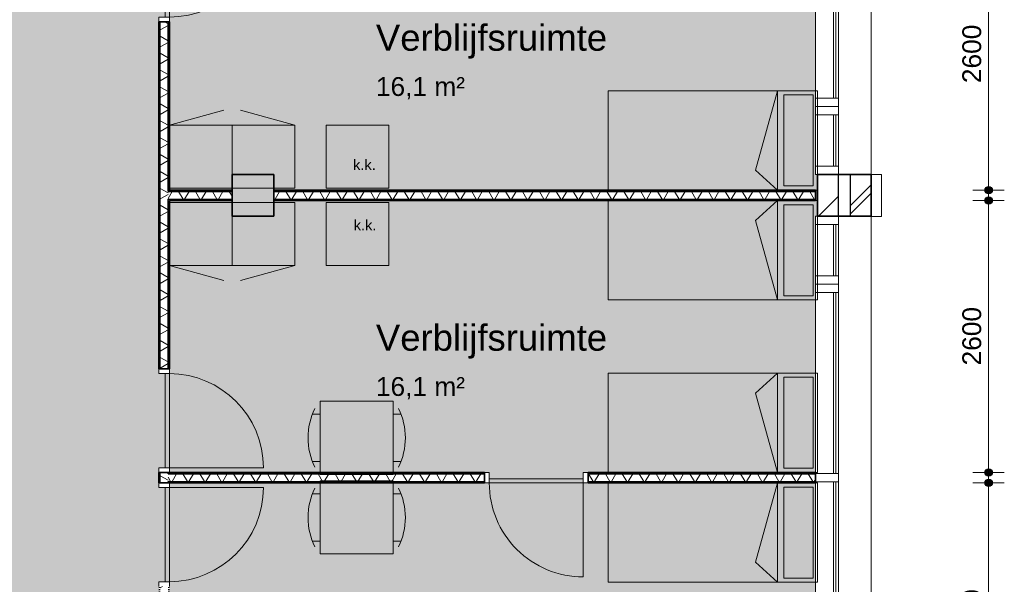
# Model space of a CAD drawing. Header units: millimetres. Extents: x 76115 to 117635, y -12665 to 37646.
# Tile 50 of 52: x 108216 to 117635, y 21546 to 26946. Entities that reach past the tile are written whole.
import ezdxf

# ---------------------------------------------------------------- set-up
doc = ezdxf.new("R2010")
doc.units = ezdxf.units.MM
doc.linetypes.add('Hidden', pattern=[4, 2, -2])
for name, color, linetype, lineweight in [('A-ANNO-DIMS', 211, 'Continuous', 9), ('A-ANNO-DIMS-100', 211, 'Continuous', 9), ('A-AREA-IDEN', 2, 'Continuous', 13), ('A-AREA-PATT', 32, 'Continuous', 9), ('A-DETL', 90, 'Continuous', 13), ('A-DOOR', 31, 'Continuous', 18), ('A-DOOR-FRAM', 31, 'Continuous', 13), ('A-GLAZ-CURT', 52, 'Continuous', 13), ('A-GLAZ-CWMG', 51, 'Continuous', 13), ('A-WALL', 113, 'Continuous', 18), ('A-WALL-PATT', 111, 'Continuous', 35), ('G-ANNO-TEXT', 231, 'Continuous', 9), ('I-WALL', 2, 'Continuous', 18), ('S-COLS', 52, 'Continuous', 18)]:
    doc.layers.add(name, color=color, linetype=linetype, lineweight=lineweight)
doc.styles.add('Arial', font='arial.ttf', dxfattribs={"height": 180})
doc.styles.add('Arial_1', font='arial.ttf', dxfattribs={"height": 250})
doc.styles.add('Arial_2', font='arial.ttf', dxfattribs={"height": 100})
doc.dimstyles.new('1_8mm', dxfattribs={"dimscale": 304.8, "dimtxt": 183.646692, "dimasz": 0.918635, "dimexe": 0.492126, "dimexo": 0.0625, "dimgap": 0.059055, "dimtad": 1, "dimdec": 0, "dimrnd": 5, "dimzin": 0, "dimdsep": 46, "dimtxsty": 'Arial', "dimblk1": 'DOTSMALL', "dimblk2": 'DOTSMALL', "dimsah": 1, "dimcen": 0.09, "dimdle": 0.590551, "dimazin": 0, "dimtfac": 1, "dimtdec": 4, "dimtix": 1, "dimtmove": 0, "dimatfit": 3, "dimfxl": 0.492126, "dimfxlon": 1, "dimtvp": 1, "dimtolj": 1, "dimtzin": 0, "dimlwd": 13, "dimlwe": 13, "dimarcsym": 2})
pattern_1 = [(180, (109647.8, 25281.3), (3e-13, -200), []), (180, (109647.8, 25297.3), (3e-13, -200), []), (180, (109647.8, 25313.3), (3e-13, -200), []), (180, (109647.8, 25329.3), (3e-13, -200), [])]
pattern_2 = [(90, (112737.78, 22515.64), (-200, -7e-13), []), (90, (112753.78, 22515.64), (-200, -7e-13), []), (90, (112769.78, 22515.64), (-200, -7e-13), []), (90, (112785.78, 22515.64), (-200, -7e-13), [])]
pattern_3 = [(90, (113237.78, 25215.66), (-200, -7e-13), []), (90, (113253.78, 25215.66), (-200, -7e-13), []), (90, (113269.78, 25215.66), (-200, -7e-13), []), (90, (113285.78, 25215.66), (-200, -7e-13), [])]
pattern_4 = [(90, (109947.81, 25215.66), (-200, -7e-13), []), (90, (109963.81, 25215.66), (-200, -7e-13), []), (90, (109979.81, 25215.66), (-200, -7e-13), []), (90, (109995.81, 25215.66), (-200, -7e-13), [])]

# ---------------------------------------------------------------- blocks, each defined once
blk = doc.blocks.new('System Panel - glas_offset-35-7501420-plot_01')
at = {"layer": 'A-GLAZ-CURT'}
for p, q in [((865, 47.5), (-865, 47.5)), ((-865, 47.5), (-865, 22.5)), ((-865, 22.5), (865, 22.5)), ((865, 22.5), (865, 47.5))]:
    blk.add_line(p, q, dxfattribs=at)
blk = doc.blocks.new('Rectangular Mullion - 80x220-7501414-plot_01')
at = {"layer": 'A-GLAZ-CWMG'}
for p, q in [((86187.7, 36265.8), (87917.7, 36265.8)), ((86197.7, 36045.8), (87917.7, 36045.8))]:
    blk.add_line(p, q, dxfattribs=at)
blk = doc.blocks.new('Rectangular Mullion - 80x220-7501421-plot_01')
at = {"layer": 'A-GLAZ-CWMG'}
for p, q in [((-80, 0), (0, 0)), ((-80, -220), (-80, 0)), ((0, 0), (0, -220)), ((0, -220), (-80, -220))]:
    blk.add_line(p, q, dxfattribs=at)
blk = doc.blocks.new('Rectangular Mullion - 80x220-7501416-plot_01')
at = {"layer": 'A-GLAZ-CWMG'}
for p, q in [((84377.7, 36265.8), (86107.7, 36265.8)), ((84377.7, 36045.8), (86097.7, 36045.8))]:
    blk.add_line(p, q, dxfattribs=at)
blk = doc.blocks.new('Rectangular Mullion - 80x220-7501417-plot_01')
at = {"layer": 'A-GLAZ-CWMG'}
for p, q in [((-40, 0), (40, 0)), ((-40, -220), (-40, 0)), ((40, 0), (40, -220)), ((40, -220), (-40, -220))]:
    blk.add_line(p, q, dxfattribs=at)
blk = doc.blocks.new('System Panel - glas_offset-35-7501423-plot_01')
at = {"layer": 'A-GLAZ-CURT'}
for p, q in [((245, 47.5), (-245, 47.5)), ((-245, 47.5), (-245, 22.5)), ((-245, 22.5), (245, 22.5)), ((245, 22.5), (245, 47.5))]:
    blk.add_line(p, q, dxfattribs=at)
blk = doc.blocks.new('Rectangular Mullion - 80x220-7501419-plot_01')
at = {"layer": 'A-GLAZ-CWMG'}
for p, q in [((83727.6, 36265.8), (84217.7, 36265.8)), ((83727.6, 36045.8), (84217.7, 36045.8))]:
    blk.add_line(p, q, dxfattribs=at)
blk = doc.blocks.new('Rectangular Mullion - 80x220-7501424-plot_01')
at = {"layer": 'A-GLAZ-CWMG'}
for p, q in [((-80, 0), (0, 0)), ((-80, -220), (-80, 0)), ((0, 0), (0, -220)), ((0, -220), (-80, -220))]:
    blk.add_line(p, q, dxfattribs=at)
blk = doc.blocks.new('Rectangular Mullion - 80x220-7501425-plot_01')
at = {"layer": 'A-GLAZ-CWMG'}
for p, q in [((0, 0), (-80, 0)), ((-80, 0), (-80, -220)), ((0, -220), (0, 0)), ((-80, -220), (0, -220))]:
    blk.add_line(p, q, dxfattribs=at)
blk = doc.blocks.new('Rectangular Mullion - 80x220-7501422-plot_01')
at = {"layer": 'A-GLAZ-CWMG'}
for p, q in [((0, 0), (-80, 0)), ((-80, 0), (-80, -220)), ((0, -220), (0, 0)), ((-80, -220), (0, -220))]:
    blk.add_line(p, q, dxfattribs=at)
blk = doc.blocks.new('200_32_ISR_deur_binnen - dagmaat 0900x2300-7594412-plot_01')
at = {"layer": 'A-DOOR', "lineweight": 13}
blk.add_hatch(color=256, dxfattribs=at).paths.add_polyline_path([(-450, 10), (450, 10), (450, 50), (-450, 50)])
for p, q in [((-450, 50), (-450, 950)), ((-450, 50), (450, 50)), ((-450, 50), (-450, 10)), ((450, 50), (-450, 50)), ((-450, 10), (450, 10)), ((450, 10), (450, 50))]:
    blk.add_line(p, q, dxfattribs=at)
at = {"layer": 'A-DOOR', "linetype": 'Hidden', "lineweight": 13}
blk.add_line((-450, 10), (450, 10), dxfattribs=at)
at = {"layer": 'A-DOOR', "lineweight": 13}
blk.add_arc((-450, 50), 900, 360, 90, dxfattribs=at)
at = {"layer": 'A-DOOR-FRAM'}
for p, q in [((-450, 50), (-495, 50)), ((-450, -50), (-450, 50)), ((495, 50), (450, 50)), ((450, 50), (450, -50)), ((-495, -50), (-450, -50)), ((450, -50), (495, -50))]:
    blk.add_line(p, q, dxfattribs=at)
blk = doc.blocks.new('200_32_ISR_deur_binnen - dagmaat 0900x2300-7594411-plot_01')
at = {"layer": 'A-DOOR', "lineweight": 13}
blk.add_hatch(color=256, dxfattribs=at).paths.add_polyline_path([(450, -10), (-450, -10), (-450, -50), (450, -50)])
at = {"layer": 'A-DOOR', "linetype": 'Hidden', "lineweight": 13}
blk.add_line((-450, -10), (450, -10), dxfattribs=at)
at = {"layer": 'A-DOOR', "lineweight": 13}
for p, q in [((-450, -10), (450, -10)), ((-450, -50), (-450, -10)), ((-450, -50), (-450, -950)), ((-450, -50), (450, -50)), ((450, -50), (-450, -50)), ((450, -10), (450, -50))]:
    blk.add_line(p, q, dxfattribs=at)
blk.add_arc((-450, -50), 900, 270, 0, dxfattribs=at)
at = {"layer": 'A-DOOR-FRAM'}
for p, q in [((-495, 50), (-450, 50)), ((-450, 50), (-450, -50)), ((450, -50), (450, 50)), ((450, 50), (495, 50)), ((-450, -50), (-495, -50)), ((495, -50), (450, -50))]:
    blk.add_line(p, q, dxfattribs=at)
blk = doc.blocks.new('300_28_ISR_kolom_vierkant_beton - 400x400-7618963-plot_01')
at = {"layer": 'S-COLS'}
blk.add_hatch(color=256, dxfattribs=at).paths.add_polyline_path([(200, -200), (200, 200), (-200, 200), (-200, -200)])
at = {"layer": 'S-COLS', "lineweight": 35}
for p, q in [((200, 200), (-200, 200)), ((-200, 200), (-200, -200)), ((200, -200), (200, 200)), ((-200, -200), (200, -200))]:
    blk.add_line(p, q, dxfattribs=at)
blk = doc.blocks.new('DIMBLOCK7-plot_01')
at = {"layer": 'A-ANNO-DIMS-100', "lineweight": 25}
h = blk.add_hatch(color=256, dxfattribs=at)
edge = h.paths.add_edge_path()
edge.add_arc((117485.4, 22515.6), 35, 0, 360)
h = blk.add_hatch(color=256, dxfattribs=at)
edge = h.paths.add_edge_path()
edge.add_arc((117485.4, 19915.6), 35, 0, 360)
at = {"layer": 'A-ANNO-DIMS-100', "lineweight": 13}
for p, q in [((117485.4, 22695.6), (117485.4, 19735.6)), ((117485.4, 22515.6), (117335.4, 22515.6)), ((117485.4, 22515.6), (117635.4, 22515.6)), ((117485.4, 19915.6), (117335.4, 19915.6)), ((117485.4, 19915.6), (117635.4, 19915.6))]:
    blk.add_line(p, q, dxfattribs=at)
at = {"layer": 'A-ANNO-DIMS-100', "lineweight": 25}
for centre in [(117485.4, 22515.6), (117485.4, 19915.6)]:
    blk.add_circle(centre, 35, dxfattribs=at)
at = {"layer": 'A-ANNO-DIMS-100', "color": 0, "lineweight": 13, "insert": (117233.7, 20938.7), "char_height": 180, "width": 664.518, "attachment_point": 1, "rotation": 90, "line_spacing_factor": 0.941778, "style": 'Arial'}
blk.add_mtext('2600', dxfattribs=at)
blk = doc.blocks.new('_DotSmall')
at = {"color": 0, "linetype": 'ByBlock', "const_width": 0.5}
blk.add_lwpolyline([(-0.0625, 0, 1), (0.0625, 0, 1)], format="xyb", close=True, dxfattribs=at)
blk = doc.blocks.new('DIMBLOCK8-plot_01')
at = {"layer": 'A-ANNO-DIMS-100', "lineweight": 25}
h = blk.add_hatch(color=256, dxfattribs=at)
edge = h.paths.add_edge_path()
edge.add_arc((117485.4, 25215.7), 35, 0, 360)
h = blk.add_hatch(color=256, dxfattribs=at)
edge = h.paths.add_edge_path()
edge.add_arc((117485.4, 22615.6), 35, 0, 360)
at = {"layer": 'A-ANNO-DIMS-100', "lineweight": 13}
for p, q in [((117485.4, 25395.7), (117485.4, 22435.6)), ((117485.4, 25215.7), (117335.4, 25215.7)), ((117485.4, 25215.7), (117635.4, 25215.7)), ((117485.4, 22615.6), (117335.4, 22615.6)), ((117485.4, 22615.6), (117635.4, 22615.6))]:
    blk.add_line(p, q, dxfattribs=at)
at = {"layer": 'A-ANNO-DIMS-100', "lineweight": 25}
for centre in [(117485.4, 25215.7), (117485.4, 22615.6)]:
    blk.add_circle(centre, 35, dxfattribs=at)
at = {"layer": 'A-ANNO-DIMS-100', "color": 0, "lineweight": 13, "insert": (117233.7, 23638.8), "char_height": 180, "width": 664.518, "attachment_point": 1, "rotation": 90, "line_spacing_factor": 0.941778, "style": 'Arial'}
blk.add_mtext('2600', dxfattribs=at)
blk = doc.blocks.new('DIMBLOCK9-plot_01')
at = {"layer": 'A-ANNO-DIMS-100', "lineweight": 25}
h = blk.add_hatch(color=256, dxfattribs=at)
edge = h.paths.add_edge_path()
edge.add_arc((117485.4, 27915.7), 35, 0, 360)
h = blk.add_hatch(color=256, dxfattribs=at)
edge = h.paths.add_edge_path()
edge.add_arc((117485.4, 25315.7), 35, 0, 360)
at = {"layer": 'A-ANNO-DIMS-100', "lineweight": 13}
for p, q in [((117485.4, 28095.7), (117485.4, 25135.7)), ((117485.4, 27915.7), (117335.4, 27915.7)), ((117485.4, 27915.7), (117635.4, 27915.7)), ((117485.4, 25315.7), (117335.4, 25315.7)), ((117485.4, 25315.7), (117635.4, 25315.7))]:
    blk.add_line(p, q, dxfattribs=at)
at = {"layer": 'A-ANNO-DIMS-100', "lineweight": 25}
for centre in [(117485.4, 27915.7), (117485.4, 25315.7)]:
    blk.add_circle(centre, 35, dxfattribs=at)
at = {"layer": 'A-ANNO-DIMS-100', "color": 0, "lineweight": 13, "insert": (117233.7, 26338.8), "char_height": 180, "width": 664.518, "attachment_point": 1, "rotation": 90, "line_spacing_factor": 0.941778, "style": 'Arial'}
blk.add_mtext('2600', dxfattribs=at)

msp = doc.modelspace()

# ---------------------------------------------------------------- hatches: boundary and pattern name
at = {"layer": 'A-AREA-PATT'}
h = msp.add_hatch(color=9, dxfattribs=at)
h.paths.add_polyline_path([(104851.7, 3666.6), (104996.7, 3666.6), (104996.7, 5370.5), (105046.7, 5370.5), (105046.7, 6270.5), (104996.7, 6270.5), (104996.7, 6460.5), (105046.7, 6460.5), (105046.7, 7360.5), (104996.7, 7360.5), (104996.7, 10770.6), (105046.7, 10770.6), (105046.7, 11670.6), (104996.7, 11670.6), (104996.7, 11860.6), (105046.7, 11860.6), (105046.7, 12760.6), (104996.7, 12760.6), (104996.7, 14516.8), (109547.8, 14516.8), (109547.8, 16170.6), (109597.8, 16170.6), (109597.8, 17070.6), (109547.8, 17070.6), (109547.8, 17260.6), (109597.8, 17260.6), (109597.8, 18160.6), (109547.8, 18160.6), (109547.8, 21570.6), (109597.8, 21570.6), (109597.8, 22470.6), (109547.8, 22470.6), (109547.8, 22660.6), (109597.8, 22660.6), (109597.8, 23560.6), (109547.8, 23560.6), (109547.8, 26970.7), (109597.8, 26970.7), (109597.8, 27870.7), (109547.8, 27870.7), (109547.8, 28060.7), (109597.8, 28060.7), (109597.8, 28960.7), (109547.8, 28960.7), (109547.8, 32370.7), (109597.8, 32370.7), (109597.8, 33270.7), (109547.8, 33270.7), (109547.8, 33460.7), (109597.8, 33460.7), (109597.8, 34360.7), (109547.8, 34360.7), (109547.8, 36045.8), (107797.8, 36045.8), (107797.8, 30115.8), (106042.8, 30115.8), (106042.8, 30165.8), (105142.8, 30165.8), (105142.8, 30115.8), (104952.8, 30115.8), (104952.8, 30165.8), (104052.8, 30165.8), (104052.8, 30115.8), (100642.7, 30115.8), (100642.7, 30165.8), (99742.7, 30165.8), (99742.7, 30115.8), (99552.7, 30115.8), (99552.7, 30165.8), (98652.7, 30165.8), (98652.7, 30115.8), (95242.7, 30115.8), (95242.7, 30165.8), (94342.7, 30165.8), (94342.7, 30115.8), (94152.7, 30115.8), (94152.7, 30165.8), (93252.7, 30165.8), (93252.7, 30115.8), (89842.7, 30115.8), (89842.7, 30165.8), (88942.7, 30165.8), (88942.7, 30115.8), (88752.7, 30115.8), (88752.7, 30165.8), (87852.7, 30165.8), (87852.7, 30115.8), (86097.7, 30115.8), (86097.7, 36045.8), (84347.7, 36045.8), (84347.7, 34360.8), (84297.7, 34360.8), (84297.7, 33460.8), (84347.7, 33460.8), (84347.7, 33270.8), (84297.7, 33270.8), (84297.7, 32370.8), (84347.7, 32370.8), (84347.7, 28960.8), (84297.7, 28960.8), (84297.7, 28060.8), (84347.7, 28060.8), (84347.7, 27870.8), (84297.7, 27870.8), (84297.7, 26970.8), (84347.7, 26970.8), (84347.7, 23560.7), (84297.7, 23560.7), (84297.7, 22660.7), (84347.7, 22660.7), (84347.7, 22470.7), (84297.7, 22470.7), (84297.7, 21570.7), (84347.7, 21570.7), (84347.7, 18160.7), (84297.7, 18160.7), (84297.7, 17260.7), (84347.7, 17260.7), (84347.7, 17070.7), (84297.7, 17070.7), (84297.7, 16170.7), (84347.7, 16170.7), (84347.7, 12760.7), (84297.7, 12760.7), (84297.7, 11860.7), (84347.7, 11860.7), (84347.7, 11670.7), (84297.7, 11670.7), (84297.7, 10770.7), (84347.7, 10770.7), (84347.7, 7360.6), (84297.7, 7360.6), (84297.7, 6460.6), (84347.7, 6460.6), (84347.7, 6270.6), (84297.7, 6270.6), (84297.7, 5370.6), (84347.7, 5370.6), (84347.7, 3685.6), (86107.7, 3685.6), (86107.7, 5265.6), (86157.7, 5265.6), (86157.7, 6165.6), (86107.7, 6165.6), (86107.7, 6265.6), (85847.4, 6265.6), (85847.4, 14015.7), (94347.7, 14015.7), (94347.7, 12810.7), (94297.7, 12810.7), (94297.7, 11910.7), (94347.7, 11910.7), (94347.7, 10065.7), (96777.8, 10065.7), (96777.8, 10665.7), (96827.8, 10665.7), (96827.8, 11565.7), (96777.8, 11565.7), (96777.8, 14015.7), (100677.8, 14015.7), (100677.8, 6265.6), (99847.7, 6265.6), (99847.7, 3685.6), (100417.7, 3685.6), (100417.8, 3685.6), (104847.8, 3685.6), (104847.8, 3666.6)])
h.paths.add_polyline_path([(99797.7, 4065.6), (99807.7, 4065.6), (99807.7, 5865.6), (99797.7, 5865.6), (99797.7, 4460.5)])
h.paths.add_polyline_path([(85887.4, 6410.6), (85897.4, 6410.6), (85897.4, 7310.6), (85887.4, 7309.8)])
h.paths.add_polyline_path([(95192.7, 9965.7), (95992.7, 9965.7), (95992.7, 10025.7), (94392.7, 10025.7), (94392.7, 9965.7)])
h.paths.add_polyline_path([(102647.6, 11465.4), (102047.6, 11465.4), (102047.6, 12065.4), (102647.6, 12065.4), (102647.6, 11583.8)])
h.paths.add_polyline_path([(99177.8, 13965.7), (99177.8, 13975.7), (98277.8, 13975.7), (98277.8, 13965.7)])
h.paths.add_polyline_path([(86947.4, 13965.7), (86947.4, 13975.7), (86047.4, 13975.7), (86047.4, 13965.7), (86447.4, 13965.7)])
h.paths.add_polyline_path([(100479.8, 15865.8), (100089.8, 15865.8), (100089.8, 15915.8), (99189.8, 15915.8), (99189.8, 15865.8), (96379.8, 15865.8), (96379.8, 15915.8), (95479.8, 15915.8), (95479.8, 15865.8), (94769.8, 15865.8), (94769.8, 15915.8), (93869.8, 15915.8), (93869.8, 15865.8), (93204.8, 15865.8), (93204.8, 15915.8), (92304.8, 15915.8), (92304.8, 15865.8), (91639.8, 15865.8), (91639.8, 15915.8), (90739.8, 15915.8), (90739.8, 15865.8), (90074.8, 15865.8), (90074.8, 15915.8), (89174.8, 15915.8), (89174.8, 15865.8), (88509.8, 15865.8), (88509.8, 15915.8), (87609.8, 15915.8), (87609.8, 15865.8), (86947.4, 15865.8), (86947.4, 15915.8), (86047.4, 15915.8), (86047.4, 15865.8), (85847.4, 15865.8), (85847.4, 23365.8), (86047.4, 23365.8), (86047.4, 23315.8), (86947.4, 23315.8), (86947.4, 23365.8), (87609.8, 23365.8), (87609.8, 23315.8), (88509.8, 23315.8), (88509.8, 23365.8), (89174.8, 23365.8), (89174.8, 23315.8), (90074.8, 23315.8), (90074.8, 23365.8), (90739.8, 23365.8), (90739.8, 23315.8), (91639.8, 23315.8), (91639.8, 23365.8), (92304.8, 23365.8), (92304.8, 23315.8), (93204.8, 23315.8), (93204.8, 23365.8), (93869.8, 23365.8), (93869.8, 23315.8), (94769.8, 23315.8), (94769.8, 23365.8), (95479.8, 23365.8), (95479.8, 23315.8), (96379.8, 23315.8), (96379.8, 23365.8), (99189.8, 23365.8), (99189.8, 23315.8), (100089.8, 23315.8), (100089.8, 23365.8), (100479.8, 23365.8), (100479.8, 23315.8), (101379.8, 23315.8), (101379.8, 23365.8), (104189.8, 23365.8), (104189.8, 23315.8), (105089.8, 23315.8), (105089.8, 23365.8), (105334.8, 23365.8), (105334.8, 15865.8), (105089.8, 15865.8), (105089.8, 15915.8), (104189.8, 15915.8), (104189.8, 15865.8), (101379.8, 15865.8), (101379.8, 15915.8), (100479.8, 15915.8), (100479.8, 15878.3)])
h.paths.add_polyline_path([(85897.4, 24961.5), (85847.4, 24961.5), (85847.4, 25561.5), (85948.2, 25561.5), (85948.2, 28065.8), (88547.4, 28065.8), (88547.4, 28265.6), (89147.4, 28265.6), (89147.4, 28065.8), (105497.8, 28065.8), (105497.8, 25165.7), (86447.4, 25165.7), (86447.4, 24961.5)])
h.paths.add_polyline_path([(99746.3, 25205.7), (99785.4, 25205.7), (99785.4, 25265.7), (99010.4, 25265.7), (99010.4, 25205.7)])
h.paths.add_polyline_path([(100647.9, 25205.7), (101547.9, 25205.7), (101547.9, 25265.7), (100647.9, 25265.7)])
h.paths.add_polyline_path([(95284.8, 25205.7), (95935.2, 25205.7), (95935.2, 25265.7), (95160.2, 25265.7), (95160.2, 25205.7)])
h.paths.add_polyline_path([(101547.9, 27965.8), (101547.9, 28025.8), (100647.9, 28025.8), (100647.9, 27965.8), (101533.2, 27965.8)])
h.paths.add_polyline_path([(93619.7, 28015.8), (93747.2, 28015.8), (93747.2, 28025.8), (92847.2, 28025.8), (92847.2, 28015.8)])
h.paths.add_polyline_path([(90097.3, 28015.8), (90096.7, 28025.8), (89197.3, 28025.8), (89197.3, 28015.8), (89535.4, 28015.8)])
h.paths.add_polyline_path([(87048.2, 28015.8), (87048.2, 28025.8), (86148.2, 28025.8), (86148.2, 28015.8)])
h = msp.add_hatch(color=9, dxfattribs=at)
h.paths.add_polyline_path([(115846.9, 25265.7), (115846.9, 25465.7), (115827.7, 25465.7), (115827.7, 27915.7), (109647.8, 27915.7), (109647.8, 25315.7), (110247.8, 25315.7), (110247.8, 25465.7), (110647.8, 25465.7), (110647.8, 25315.7), (115827.7, 25315.7), (115827.7, 25265.7)])
h.paths.add_polyline_path([(109597.8, 26970.7), (109607.8, 26970.7), (109607.8, 27870.7), (109597.8, 27870.7), (109597.8, 27255.1)])
h.paths.add_polyline_path([(112707.8, 27955.7), (113607.8, 27955.7), (113607.8, 27965.7), (112707.8, 27965.7)])
h = msp.add_hatch(color=9, dxfattribs=at)
h.paths.add_polyline_path([(113607.8, 22565.6), (113607.8, 22615.6), (115827.7, 22615.6), (115827.7, 25065.7), (115846.9, 25065.7), (115846.9, 25265.7), (115827.7, 25265.7), (115827.7, 25215.7), (110647.8, 25215.7), (110647.8, 25065.7), (110247.8, 25065.7), (110247.8, 25215.7), (109647.8, 25215.7), (109647.8, 22615.6), (112707.8, 22615.6), (112707.8, 22565.6)])
h.paths.add_polyline_path([(109597.8, 22660.6), (109607.8, 22660.6), (109607.8, 23560.6), (109597.8, 23560.6), (109597.8, 22981.1)])
h = msp.add_hatch(color=9, dxfattribs=at)
h.paths.add_polyline_path([(115827.7, 19865.6), (115846.9, 19865.6), (115846.9, 20065.6), (115827.7, 20065.6), (115827.7, 22515.6), (109647.8, 22515.6), (109647.8, 19915.6), (110247.8, 19915.6), (110247.8, 20065.6), (110647.8, 20065.6), (110647.8, 19915.6), (115827.7, 19915.6), (115827.7, 19875.8)])
h.paths.add_polyline_path([(109607.8, 21570.6), (109607.8, 22470.6), (109597.8, 22470.6), (109597.8, 21570.6)])
h.paths.add_polyline_path([(112707.8, 22555.6), (113607.8, 22555.6), (113607.8, 22565.6), (112707.8, 22565.6)])
at = {"layer": 'A-WALL-PATT', "lineweight": 9}
h = msp.add_hatch(dxfattribs=at)
h.set_pattern_fill('FP_1', color=256, style=0, pattern_type=2)
h.set_pattern_definition([(45, (0, 0), (-282.8427, 282.8427), []), (45, (0, 80), (-282.8427, 282.8427), [])])
h.paths.add_polyline_path([(116361.9, 14151.8), (116361.9, 14665.6), (116161.9, 14665.6), (116161.9, 14151.8)])
h.paths.add_polyline_path([(116361.9, 19665.6), (116361.9, 20065.6), (116161.9, 20065.6), (116161.9, 19665.6)])
h.paths.add_polyline_path([(116161.9, 25065.7), (116361.9, 25065.7), (116361.9, 25465.7), (116161.9, 25465.7)])
h.paths.add_polyline_path([(116161.9, 30465.7), (116361.9, 30465.7), (116361.9, 30865.7), (116161.9, 30865.7)])
h.paths.add_polyline_path([(116361.9, 35865.7), (116361.9, 36579.8), (116161.9, 36579.8), (116161.9, 35865.7)])
h = msp.add_hatch(dxfattribs=at)
h.set_pattern_fill('FP_2', color=256, angle=45, style=0, pattern_type=2)
h.set_pattern_definition([(45, (0, 0), (-212.132, 212.132), [])])
h.paths.add_polyline_path([(116046.9, 14466.8), (116046.9, 14665.6), (115846.9, 14665.6), (115846.9, 14466.8)])
h.paths.add_polyline_path([(115846.9, 19665.6), (116046.9, 19665.6), (116046.9, 20065.6), (115846.9, 20065.6)])
h.paths.add_polyline_path([(116046.9, 25065.7), (116046.9, 25465.7), (115846.9, 25465.7), (115846.9, 25065.7)])
h.paths.add_polyline_path([(115846.9, 30465.7), (116046.9, 30465.7), (116046.9, 30865.7), (115846.9, 30865.7), (115846.9, 30615.7)])
h.paths.add_polyline_path([(116046.9, 35865.7), (116046.9, 36264.8), (115846.9, 36264.8), (115846.9, 35865.7)])
h = msp.add_hatch(dxfattribs=at)
h.set_pattern_fill('FP_27', color=256, angle=90, style=0, pattern_type=2)
h.set_pattern_definition(pattern_1)
h.paths.add_polyline_path([(109560.3, 14516.8), (109560.3, 16125.6), (109547.8, 16125.6), (109547.8, 14516.8)])
h.paths.add_polyline_path([(109560.3, 17115.6), (109560.3, 17215.6), (109547.8, 17215.6), (109547.8, 17115.6)])
h.paths.add_polyline_path([(109547.8, 18205.6), (109560.3, 18205.6), (109560.3, 21525.6), (109547.8, 21525.6), (109547.8, 20131.8)])
h.paths.add_polyline_path([(109560.3, 22515.6), (109560.3, 22615.6), (109547.8, 22615.6), (109547.8, 22515.6)])
h.paths.add_polyline_path([(109547.8, 23605.6), (109560.3, 23605.6), (109560.3, 26925.7), (109547.8, 26925.7), (109547.8, 25830.4)])
h.paths.add_polyline_path([(109560.3, 27915.7), (109560.3, 28015.7), (109547.8, 28015.7), (109547.8, 27915.7)])
h.paths.add_polyline_path([(109560.3, 29005.7), (109560.3, 32325.7), (109547.8, 32325.7), (109547.8, 29005.7)])
h.paths.add_polyline_path([(109560.3, 33315.7), (109560.3, 33415.7), (109547.8, 33415.7), (109547.8, 33315.7)])
h.paths.add_polyline_path([(109547.8, 34405.7), (109560.3, 34405.7), (109560.3, 36045.8), (109547.8, 36045.8)])
h = msp.add_hatch(dxfattribs=at)
h.set_pattern_fill('FP_28', color=256, angle=60, style=0, pattern_type=2)
h.set_pattern_definition([(150, (109647.81, 25281.3), (-70, -121.2436), []), (210, (109647.81, 25281.3), (70, -121.2436), [])])
h.paths.add_polyline_path([(109635.3, 14516.8), (109635.3, 16125.6), (109560.3, 16125.6), (109560.3, 14516.8)])
h.paths.add_polyline_path([(109560.3, 17115.6), (109635.3, 17115.6), (109635.3, 17215.6), (109560.3, 17215.6)])
h.paths.add_polyline_path([(109635.3, 18205.6), (109635.3, 21525.6), (109560.3, 21525.6), (109560.3, 18205.6)])
h.paths.add_polyline_path([(109560.3, 22515.6), (109635.3, 22515.6), (109635.3, 22615.6), (109560.3, 22615.6)])
h.paths.add_polyline_path([(109635.3, 23605.6), (109635.3, 26925.7), (109560.3, 26925.7), (109560.3, 23605.6)])
h.paths.add_polyline_path([(109635.3, 27915.7), (109635.3, 28015.7), (109560.3, 28015.7), (109560.3, 27915.7)])
h.paths.add_polyline_path([(109560.3, 29005.7), (109635.3, 29005.7), (109635.3, 32325.7), (109560.3, 32325.7), (109560.3, 31529)])
h.paths.add_polyline_path([(109560.3, 33315.7), (109635.3, 33315.7), (109635.3, 33415.7), (109560.3, 33415.7)])
h.paths.add_polyline_path([(109635.3, 34405.7), (109635.3, 36045.8), (109560.3, 36045.8), (109560.3, 34405.7)])
h = msp.add_hatch(dxfattribs=at)
h.set_pattern_fill('FP_27', color=256, angle=90, style=0, pattern_type=2)
h.set_pattern_definition(pattern_1)
h.paths.add_polyline_path([(109635.3, 14516.8), (109647.8, 14516.8), (109647.8, 16125.6), (109635.3, 16125.6), (109635.3, 15857.8)])
h.paths.add_polyline_path([(109647.8, 17115.6), (109647.8, 17128.1), (109635.3, 17128.1), (109635.3, 17115.6)])
h.paths.add_polyline_path([(109635.3, 17203.1), (109647.8, 17203.1), (109647.8, 17215.6), (109635.3, 17215.6)])
h.paths.add_polyline_path([(109635.3, 18205.6), (109647.8, 18205.6), (109647.8, 19828.1), (109635.3, 19828.1)])
h.paths.add_polyline_path([(109647.8, 19903.1), (109647.8, 21525.6), (109635.3, 21525.6), (109635.3, 19903.1)])
h.paths.add_polyline_path([(109647.8, 22515.6), (109647.8, 22528.1), (109635.3, 22528.1), (109635.3, 22515.6)])
h.paths.add_polyline_path([(109635.3, 22603.1), (109647.8, 22603.1), (109647.8, 22615.6), (109635.3, 22615.6)])
h.paths.add_polyline_path([(109635.3, 23605.6), (109647.8, 23605.6), (109647.8, 25228.2), (109635.3, 25228.2)])
h.paths.add_polyline_path([(109647.8, 25303.2), (109647.8, 26925.7), (109635.3, 26925.7), (109635.3, 25303.2)])
h.paths.add_polyline_path([(109647.8, 27915.7), (109647.8, 27928.2), (109635.3, 27928.2), (109635.3, 27915.7)])
h.paths.add_polyline_path([(109647.8, 28003.2), (109647.8, 28015.7), (109635.3, 28015.7), (109635.3, 28003.2)])
h.paths.add_polyline_path([(109635.3, 29005.7), (109647.8, 29005.7), (109647.8, 30628.2), (109635.3, 30628.2)])
h.paths.add_polyline_path([(109647.8, 30703.2), (109647.8, 32325.7), (109635.3, 32325.7), (109635.3, 30703.2)])
h.paths.add_polyline_path([(109647.8, 33315.7), (109647.8, 33328.2), (109635.3, 33328.2), (109635.3, 33315.7)])
h.paths.add_polyline_path([(109647.8, 33403.2), (109647.8, 33415.7), (109635.3, 33415.7), (109635.3, 33403.2)])
h.paths.add_polyline_path([(109647.8, 34405.7), (109647.8, 36045.8), (109635.3, 36045.8), (109635.3, 34405.7)])
h = msp.add_hatch(dxfattribs=at)
h.set_pattern_fill('FP_80', color=256, angle=60, style=0, pattern_type=2)
h.set_pattern_definition([(60, (109947.81, 25215.66), (-121.244, 70), []), (120, (109947.81, 25215.66), (-121.244, -70), [])])
h.paths.add_polyline_path([(109957.2, 25228.2), (110247.8, 25228.2), (110247.8, 25303.2), (109635.3, 25303.2), (109635.3, 25228.2), (109647.8, 25228.2)])
h = msp.add_hatch(dxfattribs=at)
h.set_pattern_fill('FP_79', color=256, angle=90, style=0, pattern_type=2)
h.set_pattern_definition(pattern_4)
h.paths.add_polyline_path([(110247.8, 25303.2), (110247.8, 25315.7), (109647.8, 25315.7), (109647.8, 25303.2), (109957.2, 25303.2)])
h = msp.add_hatch(dxfattribs=at)
h.set_pattern_fill('FP_71', color=256, angle=90, style=0, pattern_type=2)
h.set_pattern_definition(pattern_3)
h.paths.add_polyline_path([(115827.7, 25303.2), (115827.7, 25315.7), (110647.8, 25315.7), (110647.8, 25303.2), (114041.5, 25303.2)])
h = msp.add_hatch(dxfattribs=at)
h.set_pattern_fill('FP_72', color=256, angle=60, style=0, pattern_type=2)
h.set_pattern_definition([(60, (113237.78, 25215.66), (-121.2436, 70), []), (120, (113237.78, 25215.66), (-121.2436, -70), [])])
h.paths.add_polyline_path([(115827.7, 25228.2), (115827.7, 25303.2), (110647.8, 25303.2), (110647.8, 25228.2), (114041.5, 25228.2)])
h = msp.add_hatch(dxfattribs=at)
h.set_pattern_fill('FP_79', color=256, angle=90, style=0, pattern_type=2)
h.set_pattern_definition(pattern_4)
h.paths.add_polyline_path([(110247.8, 25215.7), (110247.8, 25228.2), (109647.8, 25228.2), (109647.8, 25215.7), (109957.2, 25215.7)])
h = msp.add_hatch(dxfattribs=at)
h.set_pattern_fill('FP_71', color=256, angle=90, style=0, pattern_type=2)
h.set_pattern_definition(pattern_3)
h.paths.add_polyline_path([(115827.7, 25215.7), (115827.7, 25228.2), (110647.8, 25228.2), (110647.8, 25215.7), (114041.5, 25215.7)])
h = msp.add_hatch(dxfattribs=at)
h.set_pattern_fill('FP_31', color=256, angle=90, style=0, pattern_type=2)
h.set_pattern_definition(pattern_2)
h.paths.add_polyline_path([(115827.7, 22603.1), (115827.7, 22615.6), (113652.8, 22615.6), (113652.8, 22603.1), (114041.5, 22603.1)])
h.paths.add_polyline_path([(112662.8, 22603.1), (112662.8, 22615.6), (109647.8, 22615.6), (109647.8, 22603.1), (109957.2, 22603.1)])
h = msp.add_hatch(dxfattribs=at)
h.set_pattern_fill('FP_32', color=256, angle=60, style=0, pattern_type=2)
h.set_pattern_definition([(60, (112737.78, 22515.64), (-121.2436, 70), []), (120, (112737.78, 22515.64), (-121.2436, -70), [])])
h.paths.add_polyline_path([(115827.7, 22528.1), (115827.7, 22603.1), (113652.8, 22603.1), (113652.8, 22528.1), (114041.5, 22528.1)])
h.paths.add_polyline_path([(112662.8, 22528.1), (112662.8, 22603.1), (109635.3, 22603.1), (109635.3, 22528.1), (109957.2, 22528.1)])
h = msp.add_hatch(dxfattribs=at)
h.set_pattern_fill('FP_31', color=256, angle=90, style=0, pattern_type=2)
h.set_pattern_definition(pattern_2)
h.paths.add_polyline_path([(115827.7, 22515.6), (115827.7, 22528.1), (113652.8, 22528.1), (113652.8, 22515.6), (114041.5, 22515.6)])
h.paths.add_polyline_path([(112662.8, 22515.6), (112662.8, 22528.1), (109647.8, 22528.1), (109647.8, 22515.6), (109957.2, 22515.6)])

# ---------------------------------------------------------------- linework, layer by layer
at = {"layer": 'A-DETL', "lineweight": 9}
for p, q in [((113846.8, 25315.7), (113846.8, 26265.7)), ((113846.8, 26265.7), (115846.8, 26265.7)), ((115255, 25506.4), (115466.8, 26265.7)), ((115466.8, 26265.7), (115466.8, 25315.7)), ((115806.8, 26225.7), (115526.8, 26225.7)), ((115526.8, 26225.7), (115526.8, 25355.7)), ((115806.8, 25355.7), (115806.8, 26225.7)), ((115846.8, 25315.7), (115846.8, 26265.7)), ((115466.8, 25315.7), (115255, 25506.4)), ((115526.8, 25355.7), (115806.8, 25355.7)), ((115846.8, 25315.7), (113846.8, 25315.7)), ((115846.8, 25215.7), (113846.8, 25215.7)), ((113846.8, 25215.7), (113846.8, 24265.7)), ((115466.8, 25215.7), (115255, 25025)), ((115466.8, 24265.7), (115466.8, 25215.7)), ((115526.8, 24305.7), (115526.8, 25175.7)), ((115526.8, 25175.7), (115806.8, 25175.7)), ((115806.8, 25175.7), (115806.8, 24305.7)), ((115846.8, 25215.7), (115846.8, 24265.7)), ((115255, 25025), (115466.8, 24265.7)), ((115806.8, 24305.7), (115526.8, 24305.7)), ((113846.8, 24265.7), (115846.8, 24265.7)), ((115846.8, 23565.7), (113846.8, 23565.7)), ((113846.8, 23565.7), (113846.8, 22615.7)), ((115466.8, 23565.7), (115255, 23375)), ((115466.8, 22615.7), (115466.8, 23565.7)), ((115846.8, 23565.7), (115846.8, 22615.7)), ((115526.8, 22655.7), (115526.8, 23525.7)), ((115526.8, 23525.7), (115806.8, 23525.7)), ((115806.8, 23525.7), (115806.8, 22655.7)), ((115255, 23375), (115466.8, 22615.7)), ((113846.8, 22615.7), (115846.8, 22615.7)), ((115806.8, 22655.7), (115526.8, 22655.7)), ((113846.8, 21565.5), (113846.8, 22515.5)), ((113846.8, 22515.5), (115846.8, 22515.5)), ((115255, 21756.2), (115466.8, 22515.5)), ((115466.8, 22515.5), (115466.8, 21565.5)), ((115846.8, 21565.5), (115846.8, 22515.5)), ((115806.8, 22475.5), (115526.8, 22475.5)), ((115526.8, 22475.5), (115526.8, 21605.5)), ((115806.8, 21605.5), (115806.8, 22475.5)), ((115466.8, 21565.5), (115255, 21756.2)), ((115526.8, 21605.5), (115806.8, 21605.5)), ((115846.8, 21565.5), (113846.8, 21565.5))]:
    msp.add_line(p, q, dxfattribs=at)
at = {"layer": 'A-DETL'}
for p, q in [((109647.8, 25935.6), (110167.9, 26080.6)), ((110847.8, 25935.6), (110327.7, 26080.6)), ((110247.8, 25935.6), (109647.8, 25935.6)), ((109647.8, 25335.6), (109647.8, 25935.6)), ((110247.8, 25335.6), (110247.8, 25935.6)), ((110847.8, 25935.6), (110247.8, 25935.6)), ((110847.8, 25335.6), (110847.8, 25935.6)), ((111147.8, 25335.6), (111147.8, 25935.6)), ((111147.8, 25935.6), (111747.8, 25935.6)), ((111747.8, 25935.6), (111747.8, 25335.6)), ((109647.8, 25335.6), (110247.8, 25335.6)), ((110247.8, 25335.6), (110847.8, 25335.6)), ((111747.8, 25335.6), (111147.8, 25335.6)), ((109647.8, 25195.7), (110247.8, 25195.7)), ((109647.8, 25195.7), (109647.8, 24595.7)), ((110247.8, 25195.7), (110247.8, 24595.7)), ((110247.8, 25195.7), (110847.8, 25195.7)), ((110847.8, 25195.7), (110847.8, 24595.7)), ((111147.8, 25195.7), (111147.8, 24595.7)), ((111747.8, 25195.7), (111147.8, 25195.7)), ((111747.8, 24595.7), (111747.8, 25195.7)), ((110247.8, 24595.7), (109647.8, 24595.7)), ((109647.8, 24595.7), (110167.9, 24450.7)), ((110847.8, 24595.7), (110247.8, 24595.7)), ((110847.8, 24595.7), (110327.7, 24450.7)), ((111147.8, 24595.7), (111747.8, 24595.7)), ((111089.8, 22595.7), (111089.8, 23295.7)), ((111089.8, 23295.7), (111789.8, 23295.7)), ((111789.8, 23295.7), (111789.8, 22595.7)), ((111016.4, 23173), (111089.8, 23173)), ((111863.2, 23173), (111789.8, 23173)), ((111016.4, 22720.5), (111089.8, 22720.5)), ((111863.2, 22720.5), (111789.8, 22720.5)), ((111789.8, 22595.7), (111089.8, 22595.7)), ((111789.8, 22535.5), (111089.8, 22535.5)), ((111089.8, 22535.5), (111089.8, 21835.5)), ((111789.8, 21835.5), (111789.8, 22535.5)), ((111016.4, 22410.7), (111089.8, 22410.7)), ((111863.2, 22410.7), (111789.8, 22410.7)), ((111016.4, 21958.2), (111089.8, 21958.2)), ((111863.2, 21958.2), (111789.8, 21958.2)), ((111089.8, 21835.5), (111789.8, 21835.5))]:
    msp.add_line(p, q, dxfattribs=at)
for centre, start, end in [((111599.7, 22946.8), 153.41048, 206.58952), ((111279.9, 22946.8), 333.41048, 26.58952), ((111599.7, 22184.5), 153.41048, 206.58952), ((111279.9, 22184.5), 333.41048, 26.58952)]:
    msp.add_arc(centre, 625.6, start, end, dxfattribs=at)
at = {"layer": 'A-WALL'}
for p, q in [((116361.9, 30465.7), (116361.9, 25465.7)), ((116461.3, 25465.4), (116361.9, 25465.4)), ((116461.3, 25465.4), (116461.3, 25064)), ((116361.9, 25065.7), (116361.9, 20065.6)), ((116361.9, 25064), (116461.3, 25064))]:
    msp.add_line(p, q, dxfattribs=at)
at = {"layer": 'A-WALL', "lineweight": 25}
for p, q in [((109560.3, 23605.6), (109560.3, 26925.7)), ((109635.3, 25303.2), (109635.3, 26925.7)), ((116046.9, 25465.7), (116046.9, 25065.7)), ((116161.9, 25465.7), (116161.9, 25065.7)), ((109635.3, 25303.2), (110247.8, 25303.2)), ((110647.8, 25303.2), (115827.7, 25303.2)), ((109635.3, 23605.6), (109635.3, 25228.2)), ((109635.3, 25228.2), (110247.8, 25228.2)), ((110647.8, 25228.2), (115827.7, 25228.2)), ((109560.3, 22515.6), (109560.3, 22615.6)), ((109635.3, 22603.1), (109635.3, 22615.6)), ((109635.3, 22603.1), (112662.8, 22603.1)), ((109635.3, 22515.6), (109635.3, 22528.1)), ((109635.3, 22528.1), (112662.8, 22528.1)), ((113652.8, 22603.1), (115827.7, 22603.1)), ((113652.8, 22528.1), (115827.7, 22528.1))]:
    msp.add_line(p, q, dxfattribs=at)
at = {"layer": 'A-WALL', "lineweight": 35}
for p, q in [((116361.9, 25465.7), (115846.9, 25465.7)), ((115846.9, 25465.7), (115846.9, 25065.7)), ((116361.9, 25065.7), (116361.9, 25465.7)), ((115846.9, 25065.7), (116361.9, 25065.7))]:
    msp.add_line(p, q, dxfattribs=at)
at = {"layer": 'I-WALL', "lineweight": 35}
for p, q in [((109547.8, 26925.7), (109547.8, 23605.6)), ((109647.8, 26925.7), (109547.8, 26925.7)), ((109647.8, 25315.7), (109647.8, 26925.7)), ((110247.8, 25315.7), (109647.8, 25315.7)), ((110247.8, 25215.7), (110247.8, 25315.7)), ((115827.7, 25315.7), (110647.8, 25315.7)), ((110647.8, 25315.7), (110647.8, 25215.7)), ((115827.7, 25215.7), (115827.7, 25315.7)), ((109647.8, 23605.6), (109647.8, 25215.7)), ((109647.8, 25215.7), (110247.8, 25215.7)), ((110647.8, 25215.7), (115827.7, 25215.7)), ((109547.8, 23605.6), (109647.8, 23605.6)), ((109547.8, 22615.6), (109547.8, 22515.6)), ((112662.8, 22615.6), (109547.8, 22615.6)), ((112662.8, 22515.6), (112662.8, 22615.6)), ((115827.7, 22615.6), (113652.8, 22615.6)), ((113652.8, 22615.6), (113652.8, 22515.6)), ((115827.7, 22515.6), (115827.7, 22615.6)), ((109547.8, 22515.6), (112662.8, 22515.6)), ((113652.8, 22515.6), (115827.7, 22515.6))]:
    msp.add_line(p, q, dxfattribs=at)

# ---------------------------------------------------------------- block references
at = {"layer": 'A-DOOR-FRAM'}
for name, p, rotation in [('200_32_ISR_deur_binnen - dagmaat 0900x2300-7594412-plot_01', (109597.8, 27420.7), 269.9999999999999), ('200_32_ISR_deur_binnen - dagmaat 0900x2300-7594411-plot_01', (109597.8, 23110.6), 89.99999999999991), ('200_32_ISR_deur_binnen - dagmaat 0900x2300-7594412-plot_01', (113157.8, 22565.6), 180), ('200_32_ISR_deur_binnen - dagmaat 0900x2300-7594412-plot_01', (109597.8, 22020.6), 269.9999999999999)]:
    msp.add_blockref(name, p, dxfattribs=dict(at, rotation=rotation))
at = {"layer": 'A-GLAZ-CURT', "rotation": 90.00000000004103}
for name, p in [('System Panel - glas_offset-35-7501420-plot_01', (116047.7, 27060.7)), ('System Panel - glas_offset-35-7501423-plot_01', (116047.7, 25790.7)), ('System Panel - glas_offset-35-7501423-plot_01', (116047.7, 24740.7)), ('System Panel - glas_offset-35-7501420-plot_01', (116047.7, 23470.6)), ('System Panel - glas_offset-35-7501420-plot_01', (116047.7, 21660.6))]:
    msp.add_blockref(name, p, dxfattribs=at)
at = {"layer": 'A-GLAZ-CWMG'}
for name, p, rotation in [('Rectangular Mullion - 80x220-7501414-plot_01', (79781.9, 114113.3), 270.0000000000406), ('Rectangular Mullion - 80x220-7501422-plot_01', (116047.7, 26115.7), 270.000000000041), ('Rectangular Mullion - 80x220-7501419-plot_01', (79781.9, 109763.3), 270.0000000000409), ('Rectangular Mullion - 80x220-7501425-plot_01', (116047.7, 25465.7), 270.000000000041), ('Rectangular Mullion - 80x220-7501419-plot_01', (79781.9, 108713.3), 270.0000000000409), ('Rectangular Mullion - 80x220-7501425-plot_01', (116047.7, 24415.7), 270.000000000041), ('Rectangular Mullion - 80x220-7501416-plot_01', (79781.9, 108713.3), 270.000000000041), ('Rectangular Mullion - 80x220-7501414-plot_01', (79781.9, 108713.3), 270.0000000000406)]:
    msp.add_blockref(name, p, dxfattribs=dict(at, rotation=rotation))
at = {"layer": 'A-GLAZ-CWMG', "extrusion": (0, 0, -1), "rotation": 89.99999999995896}
for name, p in [('Rectangular Mullion - 80x220-7501424-plot_01', (-116047.7, 26115.7)), ('Rectangular Mullion - 80x220-7501424-plot_01', (-116047.7, 25065.7)), ('Rectangular Mullion - 80x220-7501421-plot_01', (-116047.7, 24415.7)), ('Rectangular Mullion - 80x220-7501417-plot_01', (-116047.7, 22565.6))]:
    msp.add_blockref(name, p, dxfattribs=at)
at = {"layer": 'S-COLS'}
msp.add_blockref('300_28_ISR_kolom_vierkant_beton - 400x400-7618963-plot_01', (110447.8, 25265.7), dxfattribs=at)

# ---------------------------------------------------------------- texts
at = {"layer": 'A-AREA-IDEN', "lineweight": 9, "attachment_point": 1}
for s, insert, char_height, width, style in [('Verblijfsruimte', (111623.5, 26898.8), 250, 2677.636, 'Arial_1'), ('16,1 m²', (111623.5, 26396.5), 180, 1010.126, 'Arial'), ('Verblijfsruimte', (111623.5, 24029.7), 250, 2677.636, 'Arial_1'), ('16,1 m²', (111623.5, 23527.3), 180, 1010.126, 'Arial')]:
    msp.add_mtext(s, dxfattribs=dict(at, insert=insert, char_height=char_height, width=width, style=style))
at = {"layer": 'G-ANNO-TEXT', "color": 7, "char_height": 100, "width": 256.54, "attachment_point": 1, "style": 'Arial_2'}
for insert in [(111405.6, 25608.2), (111411.6, 25030.7)]:
    msp.add_mtext('k.k.', dxfattribs=dict(at, insert=insert))

# ---------------------------------------------------------------- dimensions: what is measured, and where the dimension line sits
at = {"layer": 'A-ANNO-DIMS', "lineweight": 13}
for base, p1, p2, override, picture, middle in [((117485.4, 25315.7), (117335.4, 27915.7), (117335.4, 25315.7), {"dimpost": '<>', "dimfxl": 2600.015673}, 'DIMBLOCK9-plot_01', (117375.5, 26615.7)), ((117485.4, 22615.6), (117335.4, 25215.7), (117335.4, 22615.6), {"dimpost": '<>', "dimfxl": 2600.018181}, 'DIMBLOCK8-plot_01', (117375.5, 23915.6)), ((117485.4, 19915.6), (117335.4, 22515.6), (117335.4, 19915.6), {"dimpost": '<>', "dimfxl": 2600.025994}, 'DIMBLOCK7-plot_01', (117375.5, 21215.6))]:
    dim = msp.add_linear_dim(base=base, p1=p1, p2=p2, angle=90, dimstyle='1_8mm', override=override, dxfattribs=at)
    dim.commit()
    dim.dimension.update_dxf_attribs({"geometry": picture, "text_midpoint": middle})

doc.saveas('drawing.dxf')
